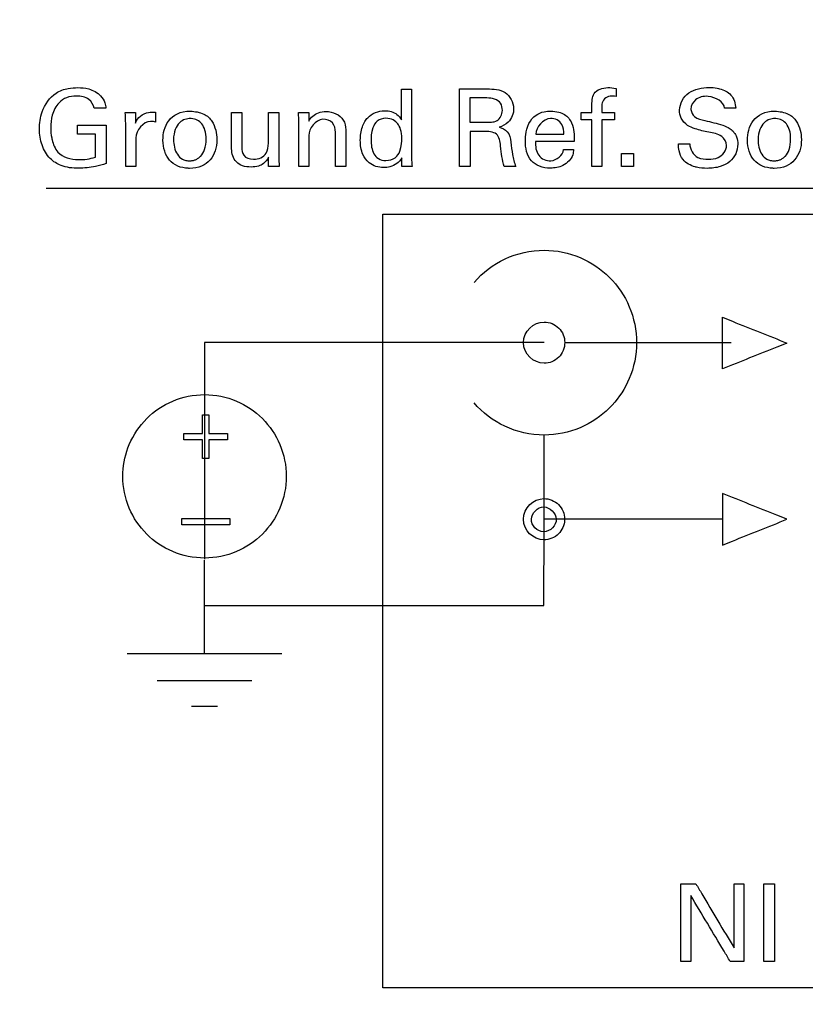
# Model space of a CAD drawing. Header units: inches. Extents: x 0 to 34, y 0 to 22.
# Tile 25 of 111: x 9.922 to 10.379, y 8.956 to 9.529. Entities that reach past the tile are written whole.
import ezdxf

# ---------------------------------------------------------------- set-up
doc = ezdxf.new("R2010")
doc.units = ezdxf.units.IN
doc.header["$LTSCALE"] = 1.87
doc.header["$MEASUREMENT"] = 0
doc.layers.get('0').update_dxf_attribs({"linetype": 'CONTINUOUS'})
doc.layers.add('DATUMCURVES', color=7, linetype='CONTINUOUS')
doc.layers.add('DIMENSIONS', color=7, linetype='CONTINUOUS')
doc.styles.get("Standard").update_dxf_attribs({"font": 'txt', "width": 0.8})
doc.dimstyles.new('DIMSTYLE_1', dxfattribs={"dimtxt": 0.125, "dimasz": 0.18, "dimexe": 0.18, "dimexo": 0.0625, "dimgap": 0.09, "dimtad": 0, "dimtih": 1, "dimtoh": 1, "dimdec": 3, "dimzin": 4, "dimdsep": 46, "dimtxsty": 'STANDARD', "dimblk": '_FILLED', "dimblk1": '_FILLED', "dimblk2": '_FILLED', "dimcen": 0.09, "dimadec": 0, "dimazin": 0, "dimtp": 0.001, "dimtm": 0.001, "dimtfac": 1, "dimtdec": 3, "dimtofl": 0, "dimtmove": 0, "dimatfit": 3, "dimldrblk": '_FILLED', "dimfxl": 1, "dimtolj": 1, "dimtzin": 4, "dimarcsym": 0})

# ---------------------------------------------------------------- blocks, each defined once
blk = doc.blocks.new('_FILLED')
at = {"color": 0, "linetype": 'BYBLOCK'}
blk.add_solid([(0, 0), (-1, 0.1736), (-1, -0.1736)], dxfattribs=at)
blk = doc.blocks.new('*D0')
at = {"layer": 'DIMENSIONS', "color": 2, "linetype": 'CONTINUOUS'}
for p, q in [((9.21098, 10.30652), (7.35598, 10.30652)), ((7.48098, 10.30652), (7.48098, 9.31105)), ((7.48098, 7.94852), (7.48098, 9.06105)), ((11.90848, 7.94852), (7.35598, 7.94852))]:
    blk.add_line(p, q, dxfattribs=at)
at = {"layer": 'DIMENSIONS', "color": 2, "linetype": 'CONTINUOUS', "xscale": 0.18, "yscale": 0.18, "zscale": 0.18}
for p, rotation in [((7.48098, 10.30652), 90), ((7.48098, 7.94852), 270)]:
    blk.add_blockref('_FILLED', p, dxfattribs=dict(at, rotation=rotation))
at = {"layer": 'DIMENSIONS', "color": 2, "linetype": 'CONTINUOUS', "width": 0.8}
for s, p in [('[', (7.44348, 9.12355)), (']', (8.04348, 9.12355)), ('2.358', (6.81848, 9.12355)), ('59.89', (7.54348, 9.12355))]:
    blk.add_text(s, height=0.125, dxfattribs=at).set_placement(p)
blk = doc.blocks.new('*D7')
at = {"layer": 'DIMENSIONS', "color": 2, "linetype": 'CONTINUOUS'}
for p, q in [((9.58598, 9.93152), (9.58598, 7.33682)), ((10.46098, 9.93152), (10.46098, 7.33682)), ((9.58598, 7.46182), (9.22598, 7.46182)), ((10.46098, 7.46182), (10.78871, 7.46182))]:
    blk.add_line(p, q, dxfattribs=at)
at = {"layer": 'DIMENSIONS', "color": 2, "linetype": 'CONTINUOUS', "xscale": 0.18, "yscale": 0.18, "zscale": 0.18}
blk.add_blockref('_FILLED', (9.58598, 7.46182), dxfattribs=at)
at = {"layer": 'DIMENSIONS', "color": 2, "linetype": 'CONTINUOUS', "xscale": 0.18, "yscale": 0.18, "zscale": 0.18, "rotation": 180}
blk.add_blockref('_FILLED', (10.46098, 7.46182), dxfattribs=at)
at = {"layer": 'DIMENSIONS', "color": 2, "linetype": 'CONTINUOUS', "width": 0.8}
for s, p in [('[', (11.57621, 7.39932)), (']', (12.17621, 7.39932)), ('3X', (10.85121, 7.39932)), ('.875', (11.05121, 7.39932)), ('22.23', (11.67621, 7.39932))]:
    blk.add_text(s, height=0.125, dxfattribs=at).set_placement(p)

msp = doc.modelspace()

# ---------------------------------------------------------------- linework, layer by layer
at = {"layer": 'DATUMCURVES', "color": 40, "linetype": 'CONTINUOUS'}
for points, knots in [([(9.93393, 9.46538, 0.8645), (9.93393, 9.46874, 0.8645), (9.93506, 9.47663, 0.8645), (9.94134, 9.48609, 0.8645), (9.94999, 9.48912, 0.8645), (9.95648, 9.48959, 0.8645), (9.96317, 9.48903, 0.8645), (9.96905, 9.4858, 0.8645), (9.97209, 9.48118, 0.8645), (9.97241, 9.47851, 0.8645), (9.97249, 9.47743, 0.8645)], [0, 0, 0, 0, 0.170839, 0.400111, 0.528702, 0.621359, 0.730008, 0.86582, 0.945058, 1, 1, 1, 1]), ([(10.14436, 9.47069, 0.8645), (10.14436, 9.47163, 0.8645), (10.14436, 9.4776, 0.8645), (10.14436, 9.48358, 0.8645), (10.14436, 9.48862, 0.8645)], [0, 0, 0, 0, 0.15625, 1, 1, 1, 1]), ([(10.15023, 9.48862, 0.8645), (10.15023, 9.48654, 0.8645), (10.15023, 9.47319, 0.8645), (10.15023, 9.45984, 0.8645), (10.15023, 9.44857, 0.8645)], [0, 0, 0, 0, 0.15625, 1, 1, 1, 1]), ([(10.17805, 9.44357, 0.8645), (10.17805, 9.44592, 0.8645), (10.17805, 9.46096, 0.8645), (10.17805, 9.476, 0.8645), (10.17805, 9.48869, 0.8645)], [0, 0, 0, 0, 0.15625, 1, 1, 1, 1]), ([(10.17805, 9.48869, 0.8645), (10.17889, 9.48869, 0.8645), (10.18426, 9.48869, 0.8645), (10.18964, 9.48869, 0.8645), (10.19417, 9.48869, 0.8645)], [0, 0, 0, 0, 0.15625, 1, 1, 1, 1]), ([(10.19417, 9.48869, 0.8645), (10.1977, 9.48869, 0.8645), (10.20544, 9.48832, 0.8645), (10.21108, 9.47801, 0.8645), (10.20759, 9.46932, 0.8645), (10.203, 9.46697, 0.8645), (10.20104, 9.46645, 0.8645)], [0, 0, 0, 0, 0.296284, 0.588999, 0.83005, 1, 1, 1, 1]), ([(10.25505, 9.47851, 0.8645), (10.25505, 9.48104, 0.8645), (10.25493, 9.48733, 0.8645), (10.26315, 9.48994, 0.8645), (10.26745, 9.48925, 0.8645), (10.26904, 9.489, 0.8645)], [0, 0, 0, 0, 0.362053, 0.770446, 1, 1, 1, 1]), ([(10.33329, 9.45588, 0.8645), (10.33329, 9.45783, 0.8645), (10.33036, 9.46243, 0.8645), (10.32276, 9.46334, 0.8645), (10.31612, 9.46511, 0.8645), (10.31023, 9.46727, 0.8645), (10.30665, 9.47129, 0.8645), (10.30517, 9.47861, 0.8645), (10.30941, 9.48624, 0.8645), (10.31695, 9.48906, 0.8645), (10.32261, 9.48973, 0.8645), (10.32624, 9.48945, 0.8645), (10.32776, 9.48917, 0.8645)], [0, 0, 0, 0, 0.089362, 0.210891, 0.33469, 0.408484, 0.494803, 0.56697, 0.741224, 0.832907, 0.929434, 1, 1, 1, 1]), ([(10.32776, 9.48917, 0.8645), (10.32827, 9.48907, 0.8645), (10.33126, 9.4884, 0.8645), (10.33689, 9.48578, 0.8645), (10.33842, 9.48015, 0.8645), (10.33861, 9.47743, 0.8645)], [0, 0, 0, 0, 0.089217, 0.526489, 1, 1, 1, 1]), ([(9.96567, 9.47743, 0.8645), (9.96535, 9.47939, 0.8645), (9.96277, 9.48372, 0.8645), (9.95594, 9.4848, 0.8645), (9.94975, 9.4841, 0.8645), (9.94414, 9.48036, 0.8645), (9.94109, 9.47379, 0.8645), (9.94025, 9.46657, 0.8645), (9.94068, 9.46216, 0.8645), (9.94109, 9.46015, 0.8645)], [0, 0, 0, 0, 0.129072, 0.289559, 0.416851, 0.531128, 0.710455, 0.868043, 1, 1, 1, 1]), ([(10.18411, 9.48344, 0.8645), (10.18411, 9.4827, 0.8645), (10.18411, 9.47797, 0.8645), (10.18411, 9.47325, 0.8645), (10.18411, 9.46926, 0.8645)], [0, 0, 0, 0, 0.15625, 1, 1, 1, 1]), ([(10.20298, 9.47613, 0.8645), (10.20298, 9.47758, 0.8645), (10.2022, 9.48228, 0.8645), (10.19682, 9.48344, 0.8645), (10.19398, 9.48344, 0.8645)], [0, 0, 0, 0, 0.338228, 1, 1, 1, 1]), ([(10.26904, 9.48431, 0.8645), (10.2679, 9.48439, 0.8645), (10.26465, 9.48512, 0.8645), (10.26086, 9.48207, 0.8645), (10.26086, 9.47987, 0.8645)], [0, 0, 0, 0, 0.342353, 1, 1, 1, 1]), ([(10.33211, 9.47743, 0.8645), (10.33189, 9.48134, 0.8645), (10.32376, 9.4855, 0.8645), (10.3152, 9.48357, 0.8645), (10.31252, 9.47893, 0.8645), (10.31262, 9.4768, 0.8645), (10.31262, 9.47669, 0.8645)], [0, 0, 0, 0, 0.458264, 0.755158, 0.988309, 1, 1, 1, 1]), ([(9.9898, 9.46887, 0.8645), (9.99061, 9.47201, 0.8645), (9.99546, 9.47545, 0.8645), (10.00001, 9.47527, 0.8645), (10.00136, 9.4752, 0.8645)], [0, 0, 0, 0, 0.70515, 1, 1, 1, 1]), ([(10.02045, 9.44252, 0.8645), (10.0183, 9.4426, 0.8645), (10.01381, 9.44353, 0.8645), (10.00768, 9.44815, 0.8645), (10.00469, 9.45777, 0.8645), (10.00744, 9.4711, 0.8645), (10.01574, 9.47593, 0.8645), (10.02168, 9.47575, 0.8645)], [0, 0, 0, 0, 0.123732, 0.261213, 0.536173, 0.768087, 1, 1, 1, 1]), ([(10.02168, 9.47575, 0.8645), (10.02427, 9.47567, 0.8645), (10.03013, 9.47453, 0.8645), (10.03585, 9.46871, 0.8645), (10.03809, 9.45728, 0.8645), (10.03504, 9.44848, 0.8645), (10.02859, 9.44345, 0.8645), (10.02341, 9.44246, 0.8645), (10.02069, 9.44251, 0.8645), (10.02045, 9.44252, 0.8645)], [0, 0, 0, 0, 0.102753, 0.205505, 0.411011, 0.698527, 0.842285, 0.986043, 1, 1, 1, 1]), ([(10.09048, 9.46988, 0.8645), (10.09164, 9.47209, 0.8645), (10.09496, 9.47512, 0.8645), (10.09903, 9.47556, 0.8645), (10.10055, 9.47556, 0.8645)], [0, 0, 0, 0, 0.622683, 1, 1, 1, 1]), ([(10.10055, 9.47556, 0.8645), (10.10426, 9.47556, 0.8645), (10.11089, 9.47286, 0.8645), (10.11192, 9.46684, 0.8645), (10.11192, 9.46487, 0.8645)], [0, 0, 0, 0, 0.654149, 1, 1, 1, 1]), ([(10.12304, 9.46967, 0.8645), (10.12353, 9.47048, 0.8645), (10.12625, 9.47412, 0.8645), (10.13347, 9.47698, 0.8645), (10.14122, 9.47502, 0.8645), (10.14368, 9.47188, 0.8645), (10.14436, 9.47069, 0.8645)], [0, 0, 0, 0, 0.112362, 0.538688, 0.836106, 1, 1, 1, 1]), ([(10.19398, 9.46926, 0.8645), (10.19485, 9.46926, 0.8645), (10.19684, 9.46935, 0.8645), (10.20121, 9.47004, 0.8645), (10.20298, 9.47392, 0.8645), (10.20298, 9.47613, 0.8645)], [0, 0, 0, 0, 0.204865, 0.477348, 1, 1, 1, 1]), ([(10.21658, 9.4619, 0.8645), (10.21718, 9.46658, 0.8645), (10.21972, 9.47275, 0.8645), (10.22684, 9.47553, 0.8645), (10.23137, 9.47587, 0.8645), (10.23548, 9.47548, 0.8645), (10.24012, 9.47362, 0.8645), (10.24474, 9.46781, 0.8645), (10.24482, 9.46179, 0.8645), (10.24473, 9.45819, 0.8645)], [0, 0, 0, 0, 0.274314, 0.381803, 0.46282, 0.56087, 0.63987, 0.772632, 1, 1, 1, 1]), ([(10.31262, 9.47669, 0.8645), (10.31273, 9.47517, 0.8645), (10.31461, 9.47144, 0.8645), (10.31861, 9.47082, 0.8645), (10.32073, 9.47031, 0.8645)], [0, 0, 0, 0, 0.406454, 1, 1, 1, 1]), ([(10.3602, 9.44252, 0.8645), (10.35804, 9.4426, 0.8645), (10.35356, 9.44353, 0.8645), (10.34743, 9.44815, 0.8645), (10.34444, 9.45777, 0.8645), (10.34719, 9.4711, 0.8645), (10.35549, 9.47593, 0.8645), (10.36142, 9.47575, 0.8645)], [0, 0, 0, 0, 0.123732, 0.261213, 0.536173, 0.768087, 1, 1, 1, 1]), ([(10.36142, 9.47575, 0.8645), (10.36401, 9.47567, 0.8645), (10.36987, 9.47453, 0.8645), (10.3756, 9.46871, 0.8645), (10.37784, 9.45728, 0.8645), (10.37479, 9.44848, 0.8645), (10.36834, 9.44345, 0.8645), (10.36316, 9.44246, 0.8645), (10.36044, 9.44251, 0.8645), (10.3602, 9.44252, 0.8645)], [0, 0, 0, 0, 0.102753, 0.205505, 0.411011, 0.698527, 0.842285, 0.986043, 1, 1, 1, 1]), ([(10.00136, 9.46945, 0.8645), (10.00101, 9.46958, 0.8645), (10.00006, 9.46974, 0.8645), (9.99911, 9.46976, 0.8645), (9.99855, 9.46976, 0.8645)], [0, 0, 0, 0, 0.405377, 1, 1, 1, 1]), ([(10.02216, 9.47143, 0.8645), (10.022, 9.47143, 0.8645), (10.01987, 9.47148, 0.8645), (10.01495, 9.47049, 0.8645), (10.01086, 9.46144, 0.8645), (10.01284, 9.45135, 0.8645), (10.01636, 9.44806, 0.8645), (10.01878, 9.44704, 0.8645), (10.02075, 9.4469, 0.8645), (10.02129, 9.44688, 0.8645)], [0, 0, 0, 0, 0.023996, 0.318491, 0.612985, 0.806493, 0.903246, 0.951623, 1, 1, 1, 1]), ([(10.02129, 9.44688, 0.8645), (10.02203, 9.44684, 0.8645), (10.02192, 9.44692, 0.8645), (10.02338, 9.44705, 0.8645), (10.02463, 9.44748, 0.8645), (10.02629, 9.44833, 0.8645), (10.02823, 9.45, 0.8645), (10.03016, 9.45312, 0.8645), (10.03106, 9.45908, 0.8645), (10.03035, 9.46497, 0.8645), (10.02788, 9.46972, 0.8645), (10.02484, 9.47131, 0.8645), (10.02216, 9.47143, 0.8645)], [0, 0, 0, 0, 0.034634, 0.069268, 0.138536, 0.207804, 0.277072, 0.415609, 0.554145, 0.668793, 0.783442, 1, 1, 1, 1]), ([(10.04561, 9.45387, 0.8645), (10.04561, 9.45497, 0.8645), (10.04561, 9.46199, 0.8645), (10.04561, 9.46901, 0.8645), (10.04561, 9.47494, 0.8645)], [0, 0, 0, 0, 0.15625, 1, 1, 1, 1]), ([(10.05161, 9.47494, 0.8645), (10.05161, 9.47389, 0.8645), (10.05161, 9.46716, 0.8645), (10.05161, 9.46043, 0.8645), (10.05161, 9.45476, 0.8645)], [0, 0, 0, 0, 0.15625, 1, 1, 1, 1]), ([(10.06698, 9.4572, 0.8645), (10.06698, 9.45812, 0.8645), (10.06698, 9.46404, 0.8645), (10.06698, 9.46995, 0.8645), (10.06698, 9.47494, 0.8645)], [0, 0, 0, 0, 0.15625, 1, 1, 1, 1]), ([(10.07305, 9.47494, 0.8645), (10.07305, 9.47361, 0.8645), (10.07305, 9.46511, 0.8645), (10.07305, 9.45661, 0.8645), (10.07305, 9.44944, 0.8645)], [0, 0, 0, 0, 0.15625, 1, 1, 1, 1]), ([(10.08461, 9.44357, 0.8645), (10.08461, 9.44501, 0.8645), (10.08461, 9.45426, 0.8645), (10.08461, 9.46351, 0.8645), (10.08461, 9.47132, 0.8645)], [0, 0, 0, 0, 0.15625, 1, 1, 1, 1]), ([(10.10592, 9.4635, 0.8645), (10.10592, 9.46538, 0.8645), (10.10499, 9.46962, 0.8645), (10.09619, 9.4729, 0.8645), (10.09048, 9.46578, 0.8645), (10.09048, 9.46163, 0.8645)], [0, 0, 0, 0, 0.234266, 0.482062, 1, 1, 1, 1]), ([(10.14448, 9.44857, 0.8645), (10.14377, 9.44731, 0.8645), (10.14188, 9.44491, 0.8645), (10.13787, 9.44334, 0.8645), (10.13228, 9.44252, 0.8645), (10.1258, 9.44457, 0.8645), (10.12106, 9.4511, 0.8645), (10.12008, 9.45869, 0.8645), (10.12088, 9.46525, 0.8645), (10.12245, 9.4687, 0.8645), (10.12304, 9.46967, 0.8645)], [0, 0, 0, 0, 0.092702, 0.186895, 0.266658, 0.453532, 0.582582, 0.762049, 0.928134, 1, 1, 1, 1]), ([(10.14217, 9.46844, 0.8645), (10.14155, 9.46926, 0.8645), (10.13986, 9.47085, 0.8645), (10.13476, 9.47213, 0.8645), (10.1298, 9.47032, 0.8645), (10.12674, 9.46484, 0.8645), (10.12667, 9.46013, 0.8645), (10.12667, 9.45907, 0.8645)], [0, 0, 0, 0, 0.138811, 0.277623, 0.458217, 0.638811, 1, 1, 1, 1]), ([(10.23874, 9.46231, 0.8645), (10.23878, 9.46427, 0.8645), (10.23842, 9.46907, 0.8645), (10.22903, 9.47419, 0.8645), (10.2225, 9.46651, 0.8645), (10.22242, 9.46231, 0.8645)], [0, 0, 0, 0, 0.225958, 0.514299, 1, 1, 1, 1]), ([(10.25505, 9.44357, 0.8645), (10.25505, 9.44498, 0.8645), (10.25505, 9.45402, 0.8645), (10.25505, 9.46306, 0.8645), (10.25505, 9.47069, 0.8645)], [0, 0, 0, 0, 0.15625, 1, 1, 1, 1]), ([(10.26086, 9.47069, 0.8645), (10.26086, 9.46928, 0.8645), (10.26086, 9.46024, 0.8645), (10.26086, 9.4512, 0.8645), (10.26086, 9.44357, 0.8645)], [0, 0, 0, 0, 0.15625, 1, 1, 1, 1]), ([(10.32073, 9.47031, 0.8645), (10.32418, 9.46943, 0.8645), (10.3292, 9.46841, 0.8645), (10.33593, 9.46569, 0.8645), (10.33935, 9.46149, 0.8645), (10.34006, 9.45607, 0.8645), (10.33907, 9.45083, 0.8645), (10.33532, 9.44603, 0.8645), (10.32929, 9.44304, 0.8645), (10.32247, 9.44229, 0.8645), (10.31783, 9.44266, 0.8645), (10.31579, 9.44316, 0.8645)], [0, 0, 0, 0, 0.186384, 0.268027, 0.37544, 0.449264, 0.548411, 0.646308, 0.756482, 0.891403, 1, 1, 1, 1]), ([(10.3619, 9.47143, 0.8645), (10.36175, 9.47143, 0.8645), (10.35962, 9.47148, 0.8645), (10.3547, 9.47049, 0.8645), (10.35061, 9.46144, 0.8645), (10.35259, 9.45135, 0.8645), (10.35611, 9.44806, 0.8645), (10.35853, 9.44704, 0.8645), (10.3605, 9.4469, 0.8645), (10.36104, 9.44688, 0.8645)], [0, 0, 0, 0, 0.023996, 0.318491, 0.612985, 0.806493, 0.903246, 0.951623, 1, 1, 1, 1]), ([(10.36104, 9.44688, 0.8645), (10.36178, 9.44684, 0.8645), (10.36167, 9.44692, 0.8645), (10.36313, 9.44705, 0.8645), (10.36437, 9.44748, 0.8645), (10.36604, 9.44833, 0.8645), (10.36798, 9.45, 0.8645), (10.36991, 9.45312, 0.8645), (10.37081, 9.45908, 0.8645), (10.3701, 9.46497, 0.8645), (10.36762, 9.46972, 0.8645), (10.36459, 9.47131, 0.8645), (10.3619, 9.47143, 0.8645)], [0, 0, 0, 0, 0.034634, 0.069268, 0.138536, 0.207804, 0.277072, 0.415609, 0.554145, 0.668793, 0.783442, 1, 1, 1, 1]), ([(9.97267, 9.44532, 0.8645), (9.97066, 9.44465, 0.8645), (9.9654, 9.44313, 0.8645), (9.95656, 9.44221, 0.8645), (9.94716, 9.44317, 0.8645), (9.93932, 9.44814, 0.8645), (9.93482, 9.45597, 0.8645), (9.93393, 9.46224, 0.8645), (9.93393, 9.46538, 0.8645)], [0, 0, 0, 0, 0.120787, 0.310225, 0.504481, 0.645929, 0.821361, 1, 1, 1, 1]), ([(9.95611, 9.46756, 0.8645), (9.95697, 9.46756, 0.8645), (9.96249, 9.46756, 0.8645), (9.96801, 9.46756, 0.8645), (9.97267, 9.46756, 0.8645)], [0, 0, 0, 0, 0.15625, 1, 1, 1, 1]), ([(9.97267, 9.46756, 0.8645), (9.97267, 9.4664, 0.8645), (9.97267, 9.45899, 0.8645), (9.97267, 9.45157, 0.8645), (9.97267, 9.44532, 0.8645)], [0, 0, 0, 0, 0.15625, 1, 1, 1, 1]), ([(9.98405, 9.44357, 0.8645), (9.98405, 9.44487, 0.8645), (9.98405, 9.4532, 0.8645), (9.98405, 9.46153, 0.8645), (9.98405, 9.46856, 0.8645)], [0, 0, 0, 0, 0.15625, 1, 1, 1, 1]), ([(10.11192, 9.46487, 0.8645), (10.11192, 9.46377, 0.8645), (10.11192, 9.45666, 0.8645), (10.11192, 9.44956, 0.8645), (10.11192, 9.44357, 0.8645)], [0, 0, 0, 0, 0.15625, 1, 1, 1, 1]), ([(10.18423, 9.46394, 0.8645), (10.18423, 9.46288, 0.8645), (10.18423, 9.45609, 0.8645), (10.18423, 9.4493, 0.8645), (10.18423, 9.44357, 0.8645)], [0, 0, 0, 0, 0.15625, 1, 1, 1, 1]), ([(10.20405, 9.44357, 0.8645), (10.20277, 9.4474, 0.8645), (10.20241, 9.45346, 0.8645), (10.20072, 9.4638, 0.8645), (10.19462, 9.46394, 0.8645), (10.19211, 9.46394, 0.8645)], [0, 0, 0, 0, 0.449182, 0.720131, 1, 1, 1, 1]), ([(10.20104, 9.46645, 0.8645), (10.20282, 9.46598, 0.8645), (10.20687, 9.46418, 0.8645), (10.20808, 9.45733, 0.8645), (10.2087, 9.45058, 0.8645), (10.20994, 9.44584, 0.8645), (10.21073, 9.44357, 0.8645)], [0, 0, 0, 0, 0.208791, 0.450544, 0.726532, 1, 1, 1, 1]), ([(9.94109, 9.46015, 0.8645), (9.94115, 9.45981, 0.8645), (9.9418, 9.45687, 0.8645), (9.94447, 9.44965, 0.8645), (9.95589, 9.44674, 0.8645), (9.96326, 9.44805, 0.8645), (9.96643, 9.44901, 0.8645)], [0, 0, 0, 0, 0.032086, 0.28116, 0.686036, 1, 1, 1, 1]), ([(9.98998, 9.46025, 0.8645), (9.98998, 9.45938, 0.8645), (9.98998, 9.45382, 0.8645), (9.98998, 9.44826, 0.8645), (9.98998, 9.44357, 0.8645)], [0, 0, 0, 0, 0.15625, 1, 1, 1, 1]), ([(10.09048, 9.46163, 0.8645), (10.09048, 9.46069, 0.8645), (10.09048, 9.45467, 0.8645), (10.09048, 9.44865, 0.8645), (10.09048, 9.44357, 0.8645)], [0, 0, 0, 0, 0.15625, 1, 1, 1, 1]), ([(10.10592, 9.44357, 0.8645), (10.10592, 9.44461, 0.8645), (10.10592, 9.45125, 0.8645), (10.10592, 9.4579, 0.8645), (10.10592, 9.4635, 0.8645)], [0, 0, 0, 0, 0.15625, 1, 1, 1, 1]), ([(10.12667, 9.45907, 0.8645), (10.12667, 9.45629, 0.8645), (10.12727, 9.45179, 0.8645), (10.13052, 9.44787, 0.8645), (10.1358, 9.44656, 0.8645), (10.14121, 9.44834, 0.8645), (10.14446, 9.45373, 0.8645), (10.14455, 9.45847, 0.8645), (10.14455, 9.45969, 0.8645)], [0, 0, 0, 0, 0.218655, 0.327982, 0.43731, 0.577982, 0.718655, 1, 1, 1, 1]), ([(10.24442, 9.45337, 0.8645), (10.2443, 9.45238, 0.8645), (10.24396, 9.44998, 0.8645), (10.24187, 9.44656, 0.8645), (10.23748, 9.44328, 0.8645), (10.2312, 9.44229, 0.8645), (10.22464, 9.44315, 0.8645), (10.21764, 9.44802, 0.8645), (10.21607, 9.45529, 0.8645), (10.21644, 9.46083, 0.8645), (10.21658, 9.4619, 0.8645)], [0, 0, 0, 0, 0.064751, 0.154828, 0.250876, 0.410577, 0.551484, 0.671173, 0.936115, 1, 1, 1, 1]), ([(10.22217, 9.45819, 0.8645), (10.22212, 9.45541, 0.8645), (10.22286, 9.44953, 0.8645), (10.23189, 9.44487, 0.8645), (10.23818, 9.45012, 0.8645), (10.23855, 9.45337, 0.8645)], [0, 0, 0, 0, 0.322924, 0.61963, 1, 1, 1, 1]), ([(10.24473, 9.45819, 0.8645), (10.24356, 9.45819, 0.8645), (10.23603, 9.45819, 0.8645), (10.22851, 9.45819, 0.8645), (10.22217, 9.45819, 0.8645)], [0, 0, 0, 0, 0.15625, 1, 1, 1, 1]), ([(10.22242, 9.46231, 0.8645), (10.22327, 9.46231, 0.8645), (10.22871, 9.46231, 0.8645), (10.23415, 9.46231, 0.8645), (10.23874, 9.46231, 0.8645)], [0, 0, 0, 0, 0.15625, 1, 1, 1, 1]), ([(10.06698, 9.44894, 0.8645), (10.06627, 9.44756, 0.8645), (10.06468, 9.44531, 0.8645), (10.06094, 9.44352, 0.8645), (10.05671, 9.44308, 0.8645), (10.05215, 9.44363, 0.8645), (10.04694, 9.44666, 0.8645), (10.04561, 9.45117, 0.8645), (10.04561, 9.45387, 0.8645)], [0, 0, 0, 0, 0.157775, 0.266001, 0.41111, 0.583968, 0.725236, 1, 1, 1, 1]), ([(10.05161, 9.45476, 0.8645), (10.05161, 9.45317, 0.8645), (10.05208, 9.4491, 0.8645), (10.0591, 9.44686, 0.8645), (10.06641, 9.44998, 0.8645), (10.06698, 9.45519, 0.8645), (10.06698, 9.4572, 0.8645)], [0, 0, 0, 0, 0.189981, 0.432143, 0.758818, 1, 1, 1, 1]), ([(10.31579, 9.44316, 0.8645), (10.31554, 9.44322, 0.8645), (10.31259, 9.44399, 0.8645), (10.30797, 9.44641, 0.8645), (10.30552, 9.45215, 0.8645), (10.30536, 9.45537, 0.8645), (10.30536, 9.45675, 0.8645)], [0, 0, 0, 0, 0.041747, 0.483803, 0.777409, 1, 1, 1, 1]), ([(10.31186, 9.45675, 0.8645), (10.31198, 9.45365, 0.8645), (10.31517, 9.44789, 0.8645), (10.32069, 9.44781, 0.8645), (10.32273, 9.44781, 0.8645)], [0, 0, 0, 0, 0.60313, 1, 1, 1, 1]), ([(10.32273, 9.44781, 0.8645), (10.32463, 9.44781, 0.8645), (10.32955, 9.44809, 0.8645), (10.33329, 9.45299, 0.8645), (10.33329, 9.45588, 0.8645)], [0, 0, 0, 0, 0.395669, 1, 1, 1, 1]), ([(10.13346, 9.41591, 0.8645), (10.15455, 9.41591, 0.8645), (10.28955, 9.41591, 0.8645), (10.42455, 9.41591, 0.8645), (10.53845, 9.41591, 0.8645)], [0, 0, 0, 0, 0.15625, 1, 1, 1, 1]), ([(10.13346, 8.96591, 0.8645), (10.13346, 8.98934, 0.8645), (10.13346, 9.13935, 0.8645), (10.13346, 9.28935, 0.8645), (10.13346, 9.41591, 0.8645)], [0, 0, 0, 0, 0.15625, 1, 1, 1, 1]), ([(10.18658, 9.37622, 0.8645), (10.19152, 9.38193, 0.8645), (10.20362, 9.39126, 0.8645), (10.22658, 9.39653, 0.8645), (10.24893, 9.39186, 0.8645), (10.26616, 9.38001, 0.8645), (10.27799, 9.36277, 0.8645), (10.28249, 9.34113, 0.8645), (10.27813, 9.3203, 0.8645), (10.27094, 9.3093, 0.8645), (10.26681, 9.30482, 0.8645)], [0, 0, 0, 0, 0.13583, 0.27166, 0.39532, 0.51898, 0.64264, 0.7663, 0.890023, 1, 1, 1, 1]), ([(10.3309, 9.34091, 0.8645), (10.3309, 9.34169, 0.8645), (10.3309, 9.34669, 0.8645), (10.3309, 9.35169, 0.8645), (10.3309, 9.35591, 0.8645)], [0, 0, 0, 0, 0.15625, 1, 1, 1, 1]), ([(10.3309, 9.35591, 0.8645), (10.33285, 9.35512, 0.8645), (10.34535, 9.35012, 0.8645), (10.35785, 9.34512, 0.8645), (10.3684, 9.34091, 0.8645)], [0, 0, 0, 0, 0.15625, 1, 1, 1, 1]), ([(10.21528, 9.34116, 0.8645), (10.21528, 9.34778, 0.8645), (10.22403, 9.35579, 0.8645), (10.23671, 9.35055, 0.8645), (10.23926, 9.34429, 0.8645), (10.23925, 9.34116, 0.8645)], [0, 0, 0, 0, 0.499476, 0.749738, 1, 1, 1, 1]), ([(10.22728, 9.34116, 0.8645), (10.217, 9.34116, 0.8645), (10.1512, 9.34118, 0.8645), (10.08541, 9.34119, 0.8645), (10.0299, 9.3412, 0.8645)], [0, 0, 0, 0, 0.15625, 1, 1, 1, 1]), ([(10.0299, 9.34091, 0.8645), (10.0299, 9.33436, 0.8645), (10.0299, 9.2925, 0.8645), (10.0299, 9.25063, 0.8645), (10.0299, 9.21531, 0.8645)], [0, 0, 0, 0, 0.15625, 1, 1, 1, 1]), ([(10.23925, 9.34116, 0.8645), (10.23925, 9.33803, 0.8645), (10.23668, 9.33178, 0.8645), (10.22401, 9.32653, 0.8645), (10.21527, 9.33454, 0.8645), (10.21528, 9.34116, 0.8645)], [0, 0, 0, 0, 0.249737, 0.499475, 1, 1, 1, 1]), ([(10.3684, 9.34091, 0.8645), (10.36645, 9.34012, 0.8645), (10.35395, 9.33512, 0.8645), (10.34145, 9.33012, 0.8645), (10.3309, 9.3259, 0.8645)], [0, 0, 0, 0, 0.15625, 1, 1, 1, 1]), ([(10.3309, 9.3259, 0.8645), (10.3309, 9.32669, 0.8645), (10.3309, 9.33169, 0.8645), (10.3309, 9.33669, 0.8645), (10.3309, 9.34091, 0.8645)], [0, 0, 0, 0, 0.15625, 1, 1, 1, 1]), ([(9.98244, 9.26556, 0.8645), (9.9827, 9.27122, 0.8645), (9.98543, 9.28313, 0.8645), (9.99551, 9.29781, 0.8645), (10.01076, 9.30828, 0.8645), (10.0299, 9.31226, 0.8645), (10.04904, 9.30828, 0.8645), (10.06429, 9.29781, 0.8645), (10.07473, 9.28257, 0.8645), (10.0774, 9.26981, 0.8645), (10.0774, 9.26343, 0.8645)], [0, 0, 0, 0, 0.112709, 0.239507, 0.366305, 0.493103, 0.619827, 0.746552, 0.873276, 1, 1, 1, 1]), ([(10.26681, 9.30482, 0.8645), (10.26629, 9.30426, 0.8645), (10.26102, 9.29877, 0.8645), (10.24889, 9.29045, 0.8645), (10.22653, 9.2858, 0.8645), (10.20355, 9.2911, 0.8645), (10.19143, 9.30044, 0.8645), (10.18652, 9.30617, 0.8645)], [0, 0, 0, 0, 0.025782, 0.25782, 0.489859, 0.744929, 1, 1, 1, 1]), ([(10.22717, 9.1884, 0.8645), (10.22717, 9.19356, 0.8645), (10.2272, 9.22658, 0.8645), (10.22723, 9.25959, 0.8645), (10.22726, 9.28745, 0.8645)], [0, 0, 0, 0, 0.15625, 1, 1, 1, 1]), ([(10.0774, 9.26343, 0.8645), (10.0774, 9.25705, 0.8645), (10.07473, 9.24429, 0.8645), (10.06429, 9.22905, 0.8645), (10.04904, 9.21858, 0.8645), (10.0299, 9.21461, 0.8645), (10.01076, 9.21858, 0.8645), (9.99551, 9.22905, 0.8645), (9.98504, 9.24429, 0.8645), (9.98224, 9.25776, 0.8645), (9.98241, 9.26485, 0.8645), (9.98244, 9.26556, 0.8645)], [0, 0, 0, 0, 0.123251, 0.246502, 0.369754, 0.493005, 0.616328, 0.739651, 0.862974, 0.986297, 1, 1, 1, 1]), ([(10.3684, 9.23846, 0.8645), (10.36645, 9.23924, 0.8645), (10.35395, 9.24424, 0.8645), (10.34145, 9.24924, 0.8645), (10.3309, 9.25346, 0.8645)], [0, 0, 0, 0, 0.15625, 1, 1, 1, 1]), ([(10.3309, 9.25346, 0.8645), (10.3309, 9.25268, 0.8645), (10.3309, 9.24768, 0.8645), (10.3309, 9.24268, 0.8645), (10.3309, 9.23846, 0.8645)], [0, 0, 0, 0, 0.15625, 1, 1, 1, 1]), ([(10.21518, 9.23849, 0.8645), (10.21518, 9.24511, 0.8645), (10.22391, 9.25311, 0.8645), (10.23659, 9.24788, 0.8645), (10.23923, 9.24144, 0.8645), (10.23915, 9.23814, 0.8645), (10.23914, 9.23797, 0.8645)], [0, 0, 0, 0, 0.493728, 0.740024, 0.98632, 1, 1, 1, 1]), ([(10.22707, 9.23123, 0.8645), (10.22308, 9.2312, 0.8645), (10.21646, 9.23837, 0.8645), (10.22352, 9.24565, 0.8645), (10.22707, 9.24562, 0.8645)], [0, 0, 0, 0, 0.503394, 1, 1, 1, 1]), ([(10.22707, 9.24562, 0.8645), (10.23059, 9.2456, 0.8645), (10.23775, 9.23838, 0.8645), (10.23102, 9.23123, 0.8645), (10.22707, 9.23123, 0.8645)], [0, 0, 0, 0, 0.496593, 1, 1, 1, 1]), ([(10.01674, 9.23888, 0.8645), (10.01819, 9.23888, 0.8645), (10.02746, 9.23888, 0.8645), (10.03672, 9.23888, 0.8645), (10.04454, 9.23888, 0.8645)], [0, 0, 0, 0, 0.15625, 1, 1, 1, 1]), ([(10.04454, 9.23523, 0.8645), (10.0431, 9.23523, 0.8645), (10.03383, 9.23523, 0.8645), (10.02456, 9.23523, 0.8645), (10.01674, 9.23523, 0.8645)], [0, 0, 0, 0, 0.15625, 1, 1, 1, 1]), ([(10.23914, 9.23797, 0.8645), (10.23901, 9.23501, 0.8645), (10.23641, 9.22903, 0.8645), (10.22392, 9.22386, 0.8645), (10.21516, 9.23187, 0.8645), (10.21518, 9.23849, 0.8645)], [0, 0, 0, 0, 0.239437, 0.492958, 1, 1, 1, 1]), ([(10.3309, 9.23846, 0.8645), (10.3309, 9.23768, 0.8645), (10.3309, 9.23268, 0.8645), (10.3309, 9.22768, 0.8645), (10.3309, 9.22346, 0.8645)], [0, 0, 0, 0, 0.15625, 1, 1, 1, 1]), ([(10.3309, 9.22346, 0.8645), (10.33285, 9.22424, 0.8645), (10.34535, 9.22924, 0.8645), (10.35785, 9.23424, 0.8645), (10.3684, 9.23846, 0.8645)], [0, 0, 0, 0, 0.15625, 1, 1, 1, 1]), ([(10.0299, 9.1884, 0.8645), (10.0377, 9.1884, 0.8645), (10.08762, 9.1884, 0.8645), (10.13754, 9.1884, 0.8645), (10.17965, 9.1884, 0.8645)], [0, 0, 0, 0, 0.15625, 1, 1, 1, 1]), ([(10.17965, 9.1884, 0.8645), (10.18213, 9.1884, 0.8645), (10.19797, 9.1884, 0.8645), (10.2138, 9.1884, 0.8645), (10.22717, 9.1884, 0.8645)], [0, 0, 0, 0, 0.15625, 1, 1, 1, 1]), ([(10.30678, 8.98137, 0.8645), (10.30678, 8.98372, 0.8645), (10.30678, 8.99876, 0.8645), (10.30678, 9.0138, 0.8645), (10.30678, 9.02649, 0.8645)], [0, 0, 0, 0, 0.15625, 1, 1, 1, 1]), ([(10.31546, 9.02649, 0.8645), (10.31662, 9.02455, 0.8645), (10.32402, 9.01211, 0.8645), (10.33141, 8.99967, 0.8645), (10.33765, 8.98918, 0.8645)], [0, 0, 0, 0, 0.15625, 1, 1, 1, 1]), ([(10.33765, 8.98918, 0.8645), (10.33765, 8.99112, 0.8645), (10.33765, 9.00356, 0.8645), (10.33765, 9.016, 0.8645), (10.33765, 9.02649, 0.8645)], [0, 0, 0, 0, 0.15625, 1, 1, 1, 1]), ([(10.3434, 9.02649, 0.8645), (10.3434, 9.02414, 0.8645), (10.3434, 9.0091, 0.8645), (10.3434, 8.99406, 0.8645), (10.3434, 8.98137, 0.8645)], [0, 0, 0, 0, 0.15625, 1, 1, 1, 1]), ([(10.35497, 8.98137, 0.8645), (10.35497, 8.98372, 0.8645), (10.35497, 8.99876, 0.8645), (10.35497, 9.0138, 0.8645), (10.35497, 9.02649, 0.8645)], [0, 0, 0, 0, 0.15625, 1, 1, 1, 1]), ([(10.36122, 9.02649, 0.8645), (10.36122, 9.02414, 0.8645), (10.36122, 9.0091, 0.8645), (10.36122, 8.99406, 0.8645), (10.36122, 8.98137, 0.8645)], [0, 0, 0, 0, 0.15625, 1, 1, 1, 1]), ([(10.31247, 9.01968, 0.8645), (10.31247, 9.01769, 0.8645), (10.31247, 9.00492, 0.8645), (10.31247, 8.99214, 0.8645), (10.31247, 8.98137, 0.8645)], [0, 0, 0, 0, 0.15625, 1, 1, 1, 1]), ([(10.3354, 8.98137, 0.8645), (10.33421, 8.98336, 0.8645), (10.32656, 8.99614, 0.8645), (10.31892, 9.00891, 0.8645), (10.31247, 9.01968, 0.8645)], [0, 0, 0, 0, 0.15625, 1, 1, 1, 1]), ([(10.53845, 8.96591, 0.8645), (10.51736, 8.96591, 0.8645), (10.38236, 8.96591, 0.8645), (10.24736, 8.96591, 0.8645), (10.13346, 8.96591, 0.8645)], [0, 0, 0, 0, 0.15625, 1, 1, 1, 1])]:
    msp.add_open_spline(points, degree=3, knots=knots, dxfattribs=at)
for points in [[(10.14436, 9.48862, 0.8645), (10.14632, 9.48862, 0.8645), (10.14828, 9.48862, 0.8645), (10.15023, 9.48862, 0.8645)], [(10.26904, 9.489, 0.8645), (10.26904, 9.48744, 0.8645), (10.26904, 9.48588, 0.8645), (10.26904, 9.48431, 0.8645)], [(10.19398, 9.48344, 0.8645), (10.19069, 9.48344, 0.8645), (10.1874, 9.48344, 0.8645), (10.18411, 9.48344, 0.8645)], [(9.97249, 9.47743, 0.8645), (9.97022, 9.47743, 0.8645), (9.96794, 9.47743, 0.8645), (9.96567, 9.47743, 0.8645)], [(10.00136, 9.4752, 0.8645), (10.00136, 9.47328, 0.8645), (10.00136, 9.47136, 0.8645), (10.00136, 9.46945, 0.8645)], [(10.25505, 9.47494, 0.8645), (10.25505, 9.47613, 0.8645), (10.25505, 9.47732, 0.8645), (10.25505, 9.47851, 0.8645)], [(10.26086, 9.47987, 0.8645), (10.26086, 9.47823, 0.8645), (10.26086, 9.47658, 0.8645), (10.26086, 9.47494, 0.8645)], [(10.33861, 9.47743, 0.8645), (10.33644, 9.47743, 0.8645), (10.33427, 9.47743, 0.8645), (10.33211, 9.47743, 0.8645)], [(9.98374, 9.47494, 0.8645), (9.98572, 9.47494, 0.8645), (9.98769, 9.47494, 0.8645), (9.98967, 9.47494, 0.8645)], [(9.98405, 9.46856, 0.8645), (9.98405, 9.47069, 0.8645), (9.98393, 9.47282, 0.8645), (9.98374, 9.47494, 0.8645)], [(9.98967, 9.47494, 0.8645), (9.98972, 9.47292, 0.8645), (9.98976, 9.4709, 0.8645), (9.9898, 9.46887, 0.8645)], [(9.99855, 9.46976, 0.8645), (9.99428, 9.46976, 0.8645), (9.98998, 9.46451, 0.8645), (9.98998, 9.46025, 0.8645)], [(10.04561, 9.47494, 0.8645), (10.04761, 9.47494, 0.8645), (10.04961, 9.47494, 0.8645), (10.05161, 9.47494, 0.8645)], [(10.06698, 9.47494, 0.8645), (10.069, 9.47494, 0.8645), (10.07103, 9.47494, 0.8645), (10.07305, 9.47494, 0.8645)], [(10.08455, 9.47494, 0.8645), (10.08651, 9.47494, 0.8645), (10.08846, 9.47494, 0.8645), (10.09042, 9.47494, 0.8645)], [(10.08461, 9.47132, 0.8645), (10.08459, 9.47252, 0.8645), (10.08457, 9.47373, 0.8645), (10.08455, 9.47494, 0.8645)], [(10.09042, 9.47494, 0.8645), (10.09044, 9.47325, 0.8645), (10.09046, 9.47157, 0.8645), (10.09048, 9.46988, 0.8645)], [(10.24886, 9.47494, 0.8645), (10.25092, 9.47494, 0.8645), (10.25298, 9.47494, 0.8645), (10.25505, 9.47494, 0.8645)], [(10.24886, 9.47069, 0.8645), (10.24886, 9.47211, 0.8645), (10.24886, 9.47352, 0.8645), (10.24886, 9.47494, 0.8645)], [(10.25505, 9.47069, 0.8645), (10.25298, 9.47069, 0.8645), (10.25092, 9.47069, 0.8645), (10.24886, 9.47069, 0.8645)], [(10.26086, 9.47494, 0.8645), (10.26329, 9.47494, 0.8645), (10.26573, 9.47494, 0.8645), (10.26817, 9.47494, 0.8645)], [(10.26817, 9.47069, 0.8645), (10.26573, 9.47069, 0.8645), (10.26329, 9.47069, 0.8645), (10.26086, 9.47069, 0.8645)], [(10.26817, 9.47494, 0.8645), (10.26817, 9.47352, 0.8645), (10.26817, 9.47211, 0.8645), (10.26817, 9.47069, 0.8645)], [(9.95611, 9.46238, 0.8645), (9.95611, 9.46411, 0.8645), (9.95611, 9.46583, 0.8645), (9.95611, 9.46756, 0.8645)], [(10.14455, 9.45969, 0.8645), (10.14455, 9.46425, 0.8645), (10.14348, 9.46676, 0.8645), (10.14217, 9.46844, 0.8645)], [(10.18411, 9.46926, 0.8645), (10.1874, 9.46926, 0.8645), (10.19069, 9.46926, 0.8645), (10.19398, 9.46926, 0.8645)], [(10.19211, 9.46394, 0.8645), (10.18948, 9.46394, 0.8645), (10.18686, 9.46394, 0.8645), (10.18423, 9.46394, 0.8645)], [(9.96643, 9.46238, 0.8645), (9.96299, 9.46238, 0.8645), (9.95955, 9.46238, 0.8645), (9.95611, 9.46238, 0.8645)], [(9.96643, 9.44901, 0.8645), (9.96643, 9.45346, 0.8645), (9.96643, 9.45792, 0.8645), (9.96643, 9.46238, 0.8645)], [(10.23855, 9.45337, 0.8645), (10.2405, 9.45337, 0.8645), (10.24246, 9.45337, 0.8645), (10.24442, 9.45337, 0.8645)], [(10.30536, 9.45675, 0.8645), (10.30753, 9.45675, 0.8645), (10.30969, 9.45675, 0.8645), (10.31186, 9.45675, 0.8645)], [(10.06711, 9.44357, 0.8645), (10.06707, 9.44536, 0.8645), (10.06703, 9.44715, 0.8645), (10.06698, 9.44894, 0.8645)], [(10.07305, 9.44944, 0.8645), (10.07305, 9.44748, 0.8645), (10.07317, 9.44552, 0.8645), (10.07324, 9.44357, 0.8645)], [(10.14461, 9.44357, 0.8645), (10.14457, 9.44523, 0.8645), (10.14453, 9.4469, 0.8645), (10.14448, 9.44857, 0.8645)], [(10.15023, 9.44857, 0.8645), (10.15023, 9.4469, 0.8645), (10.15035, 9.44523, 0.8645), (10.15049, 9.44357, 0.8645)], [(10.27217, 9.44357, 0.8645), (10.27217, 9.44607, 0.8645), (10.27217, 9.44857, 0.8645), (10.27217, 9.45107, 0.8645)], [(10.27217, 9.45107, 0.8645), (10.27448, 9.45107, 0.8645), (10.27679, 9.45107, 0.8645), (10.27911, 9.45107, 0.8645)], [(10.27911, 9.45107, 0.8645), (10.27911, 9.44857, 0.8645), (10.27911, 9.44607, 0.8645), (10.27911, 9.44357, 0.8645)], [(9.98998, 9.44357, 0.8645), (9.98801, 9.44357, 0.8645), (9.98603, 9.44357, 0.8645), (9.98405, 9.44357, 0.8645)], [(10.07324, 9.44357, 0.8645), (10.07119, 9.44357, 0.8645), (10.06915, 9.44357, 0.8645), (10.06711, 9.44357, 0.8645)], [(10.09048, 9.44357, 0.8645), (10.08852, 9.44357, 0.8645), (10.08657, 9.44357, 0.8645), (10.08461, 9.44357, 0.8645)], [(10.11192, 9.44357, 0.8645), (10.10992, 9.44357, 0.8645), (10.10792, 9.44357, 0.8645), (10.10592, 9.44357, 0.8645)], [(10.15049, 9.44357, 0.8645), (10.14853, 9.44357, 0.8645), (10.14657, 9.44357, 0.8645), (10.14461, 9.44357, 0.8645)], [(10.18423, 9.44357, 0.8645), (10.18217, 9.44357, 0.8645), (10.18011, 9.44357, 0.8645), (10.17805, 9.44357, 0.8645)], [(10.21073, 9.44357, 0.8645), (10.20851, 9.44357, 0.8645), (10.20628, 9.44357, 0.8645), (10.20405, 9.44357, 0.8645)], [(10.26086, 9.44357, 0.8645), (10.25892, 9.44357, 0.8645), (10.25698, 9.44357, 0.8645), (10.25505, 9.44357, 0.8645)], [(10.27911, 9.44357, 0.8645), (10.27679, 9.44357, 0.8645), (10.27448, 9.44357, 0.8645), (10.27217, 9.44357, 0.8645)], [(9.93786, 9.43106, 0.8645), (10.17526, 9.43106, 0.8645), (10.41266, 9.43106, 0.8645), (10.65005, 9.43106, 0.8645)], [(10.0299, 9.3412, 0.8645), (10.0299, 9.3411, 0.8645), (10.0299, 9.34101, 0.8645), (10.0299, 9.34091, 0.8645)], [(10.33599, 9.34109, 0.8645), (10.30374, 9.34111, 0.8645), (10.2715, 9.34112, 0.8645), (10.23925, 9.34114, 0.8645)], [(10.02871, 9.28828, 0.8645), (10.02871, 9.29188, 0.8645), (10.02871, 9.29549, 0.8645), (10.02871, 9.29909, 0.8645)], [(10.02871, 9.29909, 0.8645), (10.02993, 9.29909, 0.8645), (10.03115, 9.29909, 0.8645), (10.03237, 9.29909, 0.8645)], [(10.03237, 9.29909, 0.8645), (10.03237, 9.29549, 0.8645), (10.03237, 9.29188, 0.8645), (10.03237, 9.28828, 0.8645)], [(10.01787, 9.28828, 0.8645), (10.02149, 9.28828, 0.8645), (10.0251, 9.28828, 0.8645), (10.02871, 9.28828, 0.8645)], [(10.01787, 9.28463, 0.8645), (10.01787, 9.28585, 0.8645), (10.01787, 9.28706, 0.8645), (10.01787, 9.28828, 0.8645)], [(10.03237, 9.28828, 0.8645), (10.03597, 9.28828, 0.8645), (10.03957, 9.28828, 0.8645), (10.04317, 9.28828, 0.8645)], [(10.04317, 9.28828, 0.8645), (10.04317, 9.28706, 0.8645), (10.04317, 9.28585, 0.8645), (10.04317, 9.28463, 0.8645)], [(10.02871, 9.28463, 0.8645), (10.0251, 9.28463, 0.8645), (10.02149, 9.28463, 0.8645), (10.01787, 9.28463, 0.8645)], [(10.02871, 9.27383, 0.8645), (10.02871, 9.27743, 0.8645), (10.02871, 9.28103, 0.8645), (10.02871, 9.28463, 0.8645)], [(10.03237, 9.28463, 0.8645), (10.03237, 9.28103, 0.8645), (10.03237, 9.27743, 0.8645), (10.03237, 9.27383, 0.8645)], [(10.04317, 9.28463, 0.8645), (10.03957, 9.28463, 0.8645), (10.03597, 9.28463, 0.8645), (10.03237, 9.28463, 0.8645)], [(10.03237, 9.27383, 0.8645), (10.03115, 9.27383, 0.8645), (10.02993, 9.27383, 0.8645), (10.02871, 9.27383, 0.8645)], [(10.01674, 9.23523, 0.8645), (10.01674, 9.23645, 0.8645), (10.01674, 9.23767, 0.8645), (10.01674, 9.23888, 0.8645)], [(10.04454, 9.23888, 0.8645), (10.04454, 9.23767, 0.8645), (10.04454, 9.23645, 0.8645), (10.04454, 9.23523, 0.8645)], [(10.3309, 9.23846, 0.8645), (10.29632, 9.23847, 0.8645), (10.26174, 9.23848, 0.8645), (10.22717, 9.23849, 0.8645)], [(10.0299, 9.16032, 0.8645), (10.0299, 9.17843, 0.8645), (10.0299, 9.19655, 0.8645), (10.0299, 9.21466, 0.8645)], [(9.9849, 9.16032, 0.8645), (10.01489, 9.16032, 0.8645), (10.04489, 9.16032, 0.8645), (10.07489, 9.16032, 0.8645)], [(10.00239, 9.1447, 0.8645), (10.02073, 9.1447, 0.8645), (10.03906, 9.1447, 0.8645), (10.05739, 9.1447, 0.8645)], [(10.0224, 9.1297, 0.8645), (10.0274, 9.1297, 0.8645), (10.0324, 9.1297, 0.8645), (10.0374, 9.1297, 0.8645)], [(10.30678, 9.02649, 0.8645), (10.30968, 9.02649, 0.8645), (10.31257, 9.02649, 0.8645), (10.31546, 9.02649, 0.8645)], [(10.33765, 9.02649, 0.8645), (10.33957, 9.02649, 0.8645), (10.34149, 9.02649, 0.8645), (10.3434, 9.02649, 0.8645)], [(10.35497, 9.02649, 0.8645), (10.35705, 9.02649, 0.8645), (10.35914, 9.02649, 0.8645), (10.36122, 9.02649, 0.8645)], [(10.31247, 8.98137, 0.8645), (10.31057, 8.98137, 0.8645), (10.30868, 8.98137, 0.8645), (10.30678, 8.98137, 0.8645)], [(10.3434, 8.98137, 0.8645), (10.34074, 8.98137, 0.8645), (10.33807, 8.98137, 0.8645), (10.3354, 8.98137, 0.8645)], [(10.36122, 8.98137, 0.8645), (10.35914, 8.98137, 0.8645), (10.35705, 8.98137, 0.8645), (10.35497, 8.98137, 0.8645)]]:
    msp.add_open_spline(points, degree=3, dxfattribs=at)

# ---------------------------------------------------------------- dimensions: what is measured, and where the dimension line sits
at = {"layer": 'DIMENSIONS', "color": 2, "linetype": 'CONTINUOUS'}
dim = msp.add_linear_dim(base=(7.48098, 7.94852), p1=(9.21098, 10.30652), p2=(11.90848, 7.94852), angle=270, dimstyle='DIMSTYLE_1', dxfattribs=at)
dim.commit()
dim.dimension.update_dxf_attribs({"geometry": '*D0', "text_midpoint": (7.48098, 9.18605), "dimtype": 160})
dim = msp.add_linear_dim(base=(9.58598, 7.46182), p1=(10.46098, 9.93152), p2=(9.58598, 9.93152), angle=180, text='3X<>', dimstyle='DIMSTYLE_1', dxfattribs=at)
dim.commit()
dim.dimension.update_dxf_attribs({"geometry": '*D7', "text_midpoint": (11.56371, 7.46182), "dimtype": 160})

doc.saveas('drawing.dxf')
